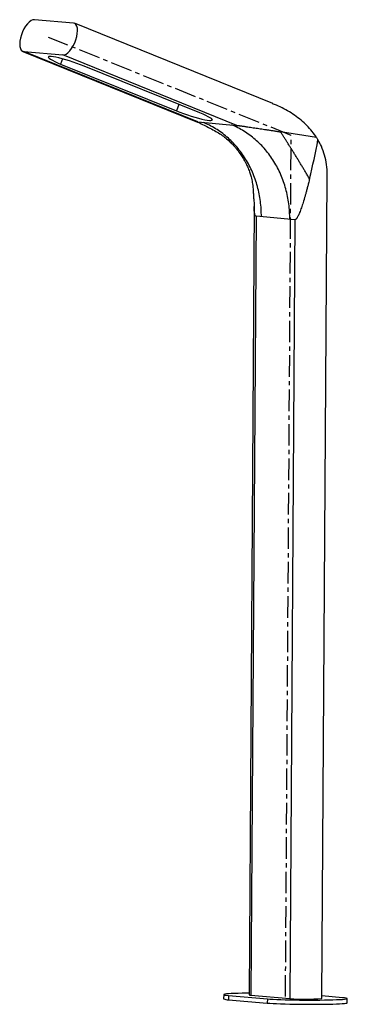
# Model space of a CAD drawing. Header units: millimetres. Extents: x -157 to 37, y -2 to 579.
import ezdxf

# ---------------------------------------------------------------- set-up
doc = ezdxf.new("R2010")
doc.units = ezdxf.units.MM
doc.linetypes.add('CENTERX2', pattern=[20.32, 12.7, -2.54, 2.54, -2.54])

msp = doc.modelspace()

# ---------------------------------------------------------------- linework, layer by layer
at = {"color": 7, "linetype": 'Continuous', "lineweight": 25}
for p, q in [((-125.15, 576.91), (-148.13, 578.92)), ((-7.54, 529.48), (-124.56, 576.77)), ((-155.04, 560.24), (-51.88, 518.54)), ((-154.45, 560.09), (-131.46, 558.09)), ((-51.71, 518.57), (-154.45, 560.09)), ((-28.72, 516.56), (-131.46, 558.09)), ((-132.68, 552.75), (-64.28, 525.11)), ((-50.49, 523.91), (-118.89, 551.55)), ((-51.85, 518.54), (-51.88, 518.55)), ((-51.71, 518.57), (-28.72, 516.56)), ((18.33, 509.42), (-2.88, 512.75)), ((21.51, 1.43), (24.68, 486.36)), ((-18.44, 468.59), (-21.47, 3.57)), ((-17.35, 462.9), (-20.36, 3.37)), ((5.63, 460.9), (-17.35, 462.9)), ((5.63, 460.9), (2.63, 1.36)), ((-36.47, 3.66), (-36.49, 1.17)), ((-33.68, 3.17), (-33.69, 0.67)), ((-33.69, 0.67), (-10.71, -1.34)), ((-33.68, 3.17), (-10.69, 1.16)), ((-20.36, 3.37), (2.63, 1.36)), ((-10.69, 1.16), (-10.71, -1.34)), ((33.71, 1.83), (21.52, 2.89)), ((36.49, -1.17), (36.51, 1.33))]:
    msp.add_line(p, q, dxfattribs=at)
at = {"color": 7, "linetype": 'CENTERX2'}
for p, q in [((3.34, 510.65), (-139.8, 568.5)), ((0.02, 2.5), (3.34, 510.65))]:
    msp.add_line(p, q, dxfattribs=at)
at = {"color": 8, "linetype": 'Continuous', "lineweight": 25}
for p, q in [((-131.65, 555.83), (-132.68, 552.75)), ((-62.99, 528.96), (-64.28, 525.11))]:
    msp.add_line(p, q, dxfattribs=at)
at = {"color": 7, "linetype": 'Continuous', "lineweight": 25, "flags": 128}
for points in [[(-148.13, 578.92), (-149.09, 578.82), (-150.13, 578.36), (-151.22, 577.55), (-152.31, 576.45), (-153.36, 575.07), (-154.33, 573.48), (-155.18, 571.74), (-155.89, 569.91), (-156.41, 568.06), (-156.74, 566.28), (-156.86, 564.61), (-156.77, 563.13), (-156.47, 561.9), (-155.96, 560.96), (-155.28, 560.35), (-154.45, 560.09)], [(-131.46, 558.09), (-130.51, 558.19), (-129.46, 558.65), (-128.38, 559.45), (-127.29, 560.56), (-126.24, 561.94), (-125.27, 563.53), (-124.41, 565.27), (-123.71, 567.1), (-123.18, 568.94), (-122.85, 570.73), (-122.73, 572.4), (-122.83, 573.87), (-123.13, 575.1), (-123.63, 576.04), (-124.32, 576.65), (-125.15, 576.91)], [(-118.89, 551.55), (-120.92, 552.34), (-123.07, 553.13), (-125.29, 553.9), (-127.52, 554.62), (-129.71, 555.29), (-131.8, 555.87), (-133.75, 556.36), (-135.49, 556.75), (-137, 557.03), (-138.23, 557.18), (-139.16, 557.22), (-139.76, 557.12), (-140.01, 556.91), (-139.91, 556.58), (-139.46, 556.14), (-138.68, 555.6), (-137.58, 554.97), (-136.19, 554.28), (-134.54, 553.53), (-132.68, 552.75)], [(-64.28, 525.11), (-62.25, 524.31), (-60.09, 523.52), (-57.88, 522.76), (-55.64, 522.04), (-53.46, 521.37), (-51.36, 520.79), (-49.42, 520.3), (-47.67, 519.91), (-46.17, 519.63), (-44.93, 519.48), (-44.01, 519.44), (-43.41, 519.54), (-43.16, 519.75), (-43.26, 520.08), (-43.71, 520.52), (-44.49, 521.06), (-45.59, 521.69), (-46.98, 522.38), (-48.63, 523.13), (-50.49, 523.91)], [(-21.47, 4.52), (-22.97, 4.5), (-25.56, 4.46), (-27.95, 4.39), (-30.09, 4.32), (-31.97, 4.23), (-33.54, 4.14), (-34.8, 4.03), (-35.71, 3.91), (-36.27, 3.79), (-36.47, 3.67), (-36.31, 3.54), (-35.78, 3.41), (-34.9, 3.29), (-33.68, 3.17)], [(-10.69, 1.16), (-9.15, 1.04), (-7.3, 0.93), (-5.18, 0.83), (-2.81, 0.73), (-0.24, 0.65), (2.51, 0.58), (5.39, 0.52), (8.35, 0.48), (11.36, 0.45), (14.38, 0.44), (17.35, 0.44), (20.24, 0.46), (23, 0.49), (25.59, 0.54), (27.98, 0.6), (30.12, 0.68), (32, 0.76), (33.58, 0.86), (34.83, 0.97), (35.75, 1.08), (36.31, 1.2), (36.51, 1.33), (36.34, 1.45), (35.81, 1.58), (34.93, 1.71), (33.71, 1.83)], [(-10.71, -1.34), (-9.16, -1.46), (-7.32, -1.57), (-5.19, -1.67), (-2.83, -1.77), (-0.25, -1.85), (2.49, -1.92), (5.37, -1.98), (8.34, -2.02), (11.35, -2.05), (14.36, -2.06), (17.34, -2.06), (20.22, -2.04), (22.98, -2.01), (25.57, -1.96), (27.96, -1.9), (30.11, -1.82), (31.98, -1.73), (33.56, -1.64), (34.82, -1.53), (35.73, -1.42), (36.29, -1.3), (36.49, -1.17), (36.49, -1.17)]]:
    msp.add_lwpolyline(points, dxfattribs=at)
at = {"color": 7, "linetype": 'Continuous', "lineweight": 25}
for centre, radius, start, end in [((-443.66, 595.78), 471.1, 346.40141, 349.26479), ((-33.96, 7.28), 6.62, 247.48911, 272.29531), ((-20.58, 5.36), 2.01, 243.47196, 276.31247), ((11.67, 109.99), 109.01, 265.2406, 275.17688)]:
    msp.add_arc(centre, radius, start, end, dxfattribs=at)
for points, knots in [([(18.33, 509.42), (17.5, 510.64), (15.82, 513.1), (12.7, 516.51), (9.22, 519.68), (5.39, 522.59), (1.27, 525.21), (-3.03, 527.58), (-6.08, 528.77), (-7.59, 529.36)], [0, 0, 0, 0, 0.137023, 0.276612, 0.418261, 0.561227, 0.707555, 0.854804, 1, 1, 1, 1]), ([(-51.9, 518.55), (-50.91, 518.1), (-48.78, 517.11), (-45.44, 515.34), (-41.98, 513.57), (-38.78, 511.7), (-35.92, 509.69), (-33.61, 507.71), (-31.62, 505.74), (-29.96, 503.94), (-28.2, 501.84), (-26.48, 499.48), (-24.95, 497.04), (-23.83, 495.09), (-22.88, 493.25), (-21.91, 491.08), (-20.99, 488.69), (-20.25, 486.35), (-19.85, 484.57), (-19.52, 482.86), (-19.27, 480.91), (-19.09, 478.65), (-18.95, 476.17), (-18.79, 473.67), (-18.52, 471.16), (-18.47, 469.42), (-18.44, 468.57)], [0, 0, 0, 0, 0.050573, 0.108925, 0.16968, 0.226943, 0.276877, 0.327463, 0.370214, 0.407578, 0.44068, 0.496876, 0.541869, 0.573971, 0.602592, 0.64172, 0.689213, 0.727408, 0.757514, 0.782173, 0.811739, 0.849705, 0.884635, 0.923084, 0.96236, 1, 1, 1, 1]), ([(-14.23, 462.63), (-14.22, 464.15), (-14.26, 465.67), (-14.45, 468.69), (-14.59, 470.19), (-14.98, 473.19), (-15.23, 474.68), (-15.81, 477.58), (-16.14, 478.99), (-16.53, 480.43), (-16.54, 480.48), (-16.95, 481.97), (-17.39, 483.39), (-18.37, 486.19), (-18.91, 487.57), (-20.08, 490.28), (-20.71, 491.61), (-22.06, 494.2), (-22.78, 495.47), (-24.3, 497.94), (-25.11, 499.14), (-26.79, 501.47), (-27.68, 502.59), (-29.52, 504.77), (-30.48, 505.81), (-32.44, 507.79), (-33.43, 508.72), (-34.49, 509.64), (-34.52, 509.66), (-35.61, 510.61), (-36.7, 511.47), (-38.94, 513.11), (-40.09, 513.88), (-42.44, 515.32), (-43.64, 515.99), (-46.08, 517.22), (-47.32, 517.79), (-48.58, 518.3)], [0, 0, 0, 0, 0.0625, 0.0625, 0.125, 0.125, 0.1875, 0.1875, 0.248047, 0.248047, 0.25, 0.25, 0.3125, 0.3125, 0.375, 0.375, 0.4375, 0.4375, 0.5, 0.5, 0.5625, 0.5625, 0.625, 0.625, 0.6875, 0.6875, 0.748047, 0.748047, 0.75, 0.75, 0.8125, 0.8125, 0.875, 0.875, 0.9375, 0.9375, 1, 1, 1, 1]), ([(2.51, 461.17), (2.53, 464.21), (2.34, 467.24), (1.57, 473.22), (0.97, 476.18), (-0.6, 481.95), (-1.58, 484.76), (-3.92, 490.17), (-5.28, 492.78), (-8.32, 497.71), (-10.02, 500.05), (-13.7, 504.39), (-15.69, 506.4), (-19.93, 510.06), (-22.18, 511.7), (-26.87, 514.58), (-29.32, 515.82), (-31.84, 516.84)], [0, 0, 0, 0, 0.125, 0.125, 0.25, 0.25, 0.375, 0.375, 0.5, 0.5, 0.625, 0.625, 0.75, 0.75, 0.875, 0.875, 1, 1, 1, 1]), ([(-28.72, 516.56), (-28.7, 516.56), (-28.65, 516.56), (-28.57, 516.55), (-28.48, 516.54), (-28.38, 516.53), (-28.27, 516.52), (-28.15, 516.5), (-28.02, 516.49), (-27.88, 516.47), (-27.73, 516.45), (-27.57, 516.43), (-27.4, 516.41), (-27.23, 516.39), (-26.89, 516.34), (-26.35, 516.27), (-25.67, 516.17), (-25.01, 516.08), (-24.37, 515.99), (-23.66, 515.89), (-22.65, 515.74), (-21.34, 515.55), (-19.76, 515.32), (-17.6, 514.99), (-15.39, 514.66), (-13.14, 514.32), (-11.34, 514.05), (-9.43, 513.76), (-7.39, 513.44), (-5.2, 513.11), (-3.67, 512.87), (-2.88, 512.75)], [0, 0, 0, 0, 0.005385, 0.010799, 0.016271, 0.021825, 0.027489, 0.033285, 0.039235, 0.045361, 0.051681, 0.058212, 0.064969, 0.071968, 0.07922, 0.104639, 0.133219, 0.154682, 0.177794, 0.204254, 0.232953, 0.290244, 0.349269, 0.409639, 0.533897, 0.599253, 0.667955, 0.742314, 0.819782, 0.906132, 1, 1, 1, 1]), ([(14.23, 485.02), (13.86, 485.64), (13.5, 486.26), (12.76, 487.49), (12.39, 488.11), (11.65, 489.34), (11.28, 489.96), (10.54, 491.18), (10.18, 491.8), (9.8, 492.42), (9.78, 492.44), (9.42, 493.05), (9.06, 493.64), (8.34, 494.83), (7.97, 495.43), (7.24, 496.63), (6.87, 497.23), (6.14, 498.41), (5.78, 499), (5.06, 500.17), (4.7, 500.75), (3.98, 501.91), (3.62, 502.48), (2.91, 503.62), (2.56, 504.19), (1.86, 505.31), (1.51, 505.86), (1.15, 506.43), (1.14, 506.45), (0.79, 507), (0.46, 507.53), (-0.21, 508.59), (-0.55, 509.12), (-1.23, 510.18), (-1.56, 510.7), (-2.23, 511.73), (-2.56, 512.24), (-2.88, 512.75)], [0, 0, 0, 0, 0.0625, 0.0625, 0.125, 0.125, 0.1875, 0.1875, 0.25, 0.25, 0.251953, 0.251953, 0.3125, 0.3125, 0.375, 0.375, 0.4375, 0.4375, 0.5, 0.5, 0.5625, 0.5625, 0.625, 0.625, 0.6875, 0.6875, 0.75, 0.75, 0.751953, 0.751953, 0.8125, 0.8125, 0.875, 0.875, 0.9375, 0.9375, 1, 1, 1, 1]), ([(24.63, 486.36), (24.65, 486.71), (24.77, 489.08), (24.34, 493.29), (23.23, 498.91), (21.53, 503.81), (19.89, 506.77), (19.19, 508.03)], [0, 0, 0, 0, 0.0456143, 0.3189876, 0.5680166, 0.8167109, 1, 1, 1, 1]), ([(14.23, 485.02), (14.13, 484.59), (13.92, 483.76), (13.62, 482.54), (13.32, 481.37), (12.95, 479.93), (12.5, 478.22), (11.97, 476.28), (11.45, 474.46), (10.8, 472.22), (10.13, 470.07), (9.44, 468), (8.91, 466.52), (8.46, 465.34), (8.08, 464.44), (7.82, 463.84), (7.58, 463.32), (7.32, 462.79), (7.02, 462.25), (6.74, 461.79), (6.51, 461.49), (6.35, 461.3), (6.19, 461.15), (6.04, 461.03), (5.9, 460.95), (5.76, 460.9), (5.67, 460.9), (5.63, 460.9)], [0, 0, 0, 0, 0.047875, 0.0938703, 0.1379866, 0.180225, 0.2576939, 0.3320563, 0.4007597, 0.4661183, 0.5903798, 0.650751, 0.7097781, 0.7670702, 0.795769, 0.8222309, 0.8438001, 0.8639349, 0.8941058, 0.920806, 0.9340697, 0.9464968, 0.9581801, 0.9692311, 0.9797815, 0.9899821, 1, 1, 1, 1])]:
    msp.add_open_spline(points, degree=3, knots=knots, dxfattribs=at)
at = {"color": 8, "linetype": 'Continuous', "lineweight": 25}
for points, knots in [([(-51.88, 518.55), (-51.91, 518.56), (-51.97, 518.58), (-51.9, 518.58), (-51.77, 518.58), (-51.71, 518.57)], [0, 0, 0, 0, 0.326756, 0.672156, 1, 1, 1, 1]), ([(-17.35, 462.9), (-17.42, 462.92), (-17.57, 462.96), (-17.84, 463.24), (-18.09, 463.87), (-18.28, 464.89), (-18.43, 466.46), (-18.43, 467.75), (-18.43, 468.6)], [0, 0, 0, 0, 0.0634247, 0.1302463, 0.2843623, 0.4518039, 0.6390673, 1, 1, 1, 1])]:
    msp.add_open_spline(points, degree=3, knots=knots, dxfattribs=at)
at = {"color": 7, "linetype": 'Continuous', "lineweight": 25}
msp.add_open_spline([(18.33, 509.42), (18.62, 508.96), (18.91, 508.5), (19.19, 508.03)], degree=3, dxfattribs=at)

doc.saveas('drawing.dxf')
